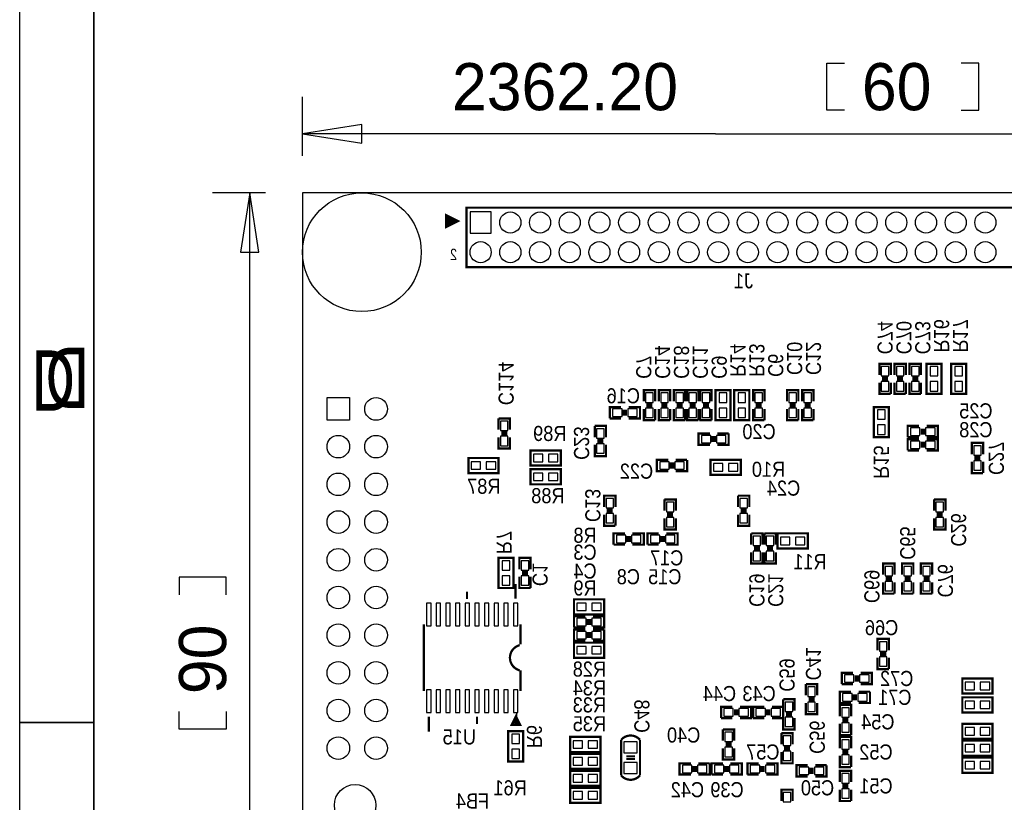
# Model space of a CAD drawing. Extents: x -19 to 391, y -43 to 244.
# Tile 15 of 33: x -19 to 47, y 49 to 102. Entities that reach past the tile are written whole.
import ezdxf
from ezdxf.enums import TextEntityAlignment as Align

# ---------------------------------------------------------------- set-up
doc = ezdxf.new("R2010")
doc.units = 0
for name, color, linetype in [('BOARD_GEOMETRY_DIMENSION', 2, 'CONTINUOUS'), ('BOARD_GEOMETRY_OUTLINE', 3, 'CONTINUOUS'), ('BOARD_GEOMETRY_SILKSCREEN_B', 1, 'CONTINUOUS'), ('PACKAGE_GEOMETRY_SILKSCREEN_B', 4, 'CONTINUOUS'), ('PIN_B', 5, 'CONTINUOUS'), ('REF_DES_SILKSCREEN_B', 6, 'CONTINUOUS')]:
    doc.layers.add(name, color=color, linetype=linetype)

msp = doc.modelspace()

# ---------------------------------------------------------------- linework, layer by layer
at = {"layer": 'BOARD_GEOMETRY_DIMENSION'}
for points in [[(-19.05, -43.18), (-19.05, 243.819934), (390.949942, 243.819934), (390.949942, -43.18)], [(3.999992, 94.60484), (0, 93.98), (3.999992, 93.35516)], [(-2.93116, 86.000082), (-3.556, 90.000074), (-4.18084, 86.000082)]]:
    msp.add_lwpolyline(points, close=True, dxfattribs=at)
for points in [[(-14.05001, 238.819944), (-14.05001, -38.179756)], [(36.4998, 95.5675), (35.3187, 95.5675), (35.3187, 98.7425), (36.4998, 98.7425)], [(44.3738, 95.5675), (45.5549, 95.5675), (45.5549, 98.7425), (44.3738, 98.7425)], [(0, 92.500196), (0, 96.480122)], [(27.813, 93.98), (0, 93.98)], [(27.813, 93.98), (59.99988, 93.98)], [(-2.500122, 90.000074), (-6.056122, 90.000074)], [(-3.556, 46.355), (-3.556, 90.000074)], [(-5.1435, 62.9158), (-5.1435, 64.0969), (-8.3185, 64.0969), (-8.3185, 62.9158)], [(-5.1435, 55.0418), (-5.1435, 53.8607), (-8.3185, 53.8607), (-8.3185, 55.0418)], [(-14.05001, 54.319932), (-19.05, 54.319932)]]:
    msp.add_lwpolyline(points, dxfattribs=at)
at = {"layer": 'BOARD_GEOMETRY_OUTLINE'}
msp.add_lwpolyline([(0, 0), (59.99988, 0), (59.99988, 90.000074), (0, 90.000074)], close=True, dxfattribs=at)
at = {"layer": 'BOARD_GEOMETRY_SILKSCREEN_B'}
msp.add_lwpolyline([(-19.05, -43.18), (-19.05, 243.819934), (390.949942, 243.819934), (390.949942, -43.18)], close=True, dxfattribs=at)
for points in [[(-14.05001, -38.179756), (-14.05001, 238.819944)], [(-19.05, 54.319932), (-14.05001, 54.319932)]]:
    msp.add_lwpolyline(points, dxfattribs=at)
at = {"layer": 'PACKAGE_GEOMETRY_SILKSCREEN_B'}
for points, const_width in [([(11.050016, 89.000076), (50.94986, 89.000076), (50.94986, 85.000084), (11.050016, 85.000084)], 0.1524), ([(10.475976, 88.0999), (9.675876, 87.69985), (9.675876, 88.49995)], 0.1524), ([(10.180828, 88.0999), (9.781032, 87.900002), (9.781032, 88.300052)], 0.249936), ([(42.037, 78.486), (42.037, 76.454), (43.053, 76.454), (43.053, 78.486)], 0.1524), ([(43.688, 78.486), (43.688, 76.454), (44.704, 76.454), (44.704, 78.486)], 0.1524), ([(28.829, 74.676), (28.829, 76.708), (27.813, 76.708), (27.813, 74.676)], 0.1524), ([(30.099, 74.676), (30.099, 76.708), (29.083, 76.708), (29.083, 74.676)], 0.1524), ([(39.497, 73.533), (39.497, 75.565), (38.481, 75.565), (38.481, 73.533)], 0.1524), ([(15.367, 71.628), (17.399, 71.628), (17.399, 72.644), (15.367, 72.644)], 0.1524), ([(13.208, 72.136), (11.176, 72.136), (11.176, 71.12), (13.208, 71.12)], 0.1524), ([(27.48915, 70.993), (29.52115, 70.993), (29.52115, 72.009), (27.48915, 72.009)], 0.1524), ([(17.399, 71.374), (15.367, 71.374), (15.367, 70.358), (17.399, 70.358)], 0.1524), ([(32.004, 66.04), (34.036, 66.04), (34.036, 67.056), (32.004, 67.056)], 0.1524), ([(14.213078, 63.373), (14.213078, 65.405), (13.197078, 65.405), (13.197078, 63.373)], 0.1524), ([(18.288, 61.595), (20.32, 61.595), (20.32, 62.611), (18.288, 62.611)], 0.1524), ([(20.32, 59.69), (18.288, 59.69), (18.288, 58.674), (20.32, 58.674)], 0.1524), ([(44.45, 56.261), (46.482, 56.261), (46.482, 57.277), (44.45, 57.277)], 0.1524), ([(44.45, 54.991), (46.482, 54.991), (46.482, 56.007), (44.45, 56.007)], 0.1524), ([(13.847064, 53.721), (13.847064, 51.689), (14.863064, 51.689), (14.863064, 53.721)], 0.1524), ([(44.45, 53.213), (46.482, 53.213), (46.482, 54.229), (44.45, 54.229)], 0.1524), ([(18.034, 52.324), (20.066, 52.324), (20.066, 53.34), (18.034, 53.34)], 0.1524), ([(44.45, 52.07), (46.482, 52.07), (46.482, 53.086), (44.45, 53.086)], 0.1524), ([(20.066, 52.197), (18.034, 52.197), (18.034, 51.181), (20.066, 51.181)], 0.1524), ([(44.45, 50.927), (46.482, 50.927), (46.482, 51.943), (44.45, 51.943)], 0.1524), ([(18.034, 50.038), (20.066, 50.038), (20.066, 51.054), (18.034, 51.054)], 0.1524), ([(18.034, 48.895), (20.066, 48.895), (20.066, 49.911), (18.034, 49.911)], 0.1524)]:
    msp.add_lwpolyline(points, close=True, dxfattribs=dict(at, const_width=const_width))
for points, const_width in [([(39.624, 77.724), (39.624, 78.486), (38.862, 78.486), (38.862, 77.724)], 0.1524), ([(40.64, 77.724), (40.64, 78.486), (39.878, 78.486), (39.878, 77.724)], 0.1524), ([(41.656, 77.724), (41.656, 78.486), (40.894, 78.486), (40.894, 77.724)], 0.1524), ([(39.4462, 77.5462), (39.0398, 77.5462)], 0.1524), ([(40.4622, 77.5462), (40.0558, 77.5462)], 0.1524), ([(41.4782, 77.5462), (41.0718, 77.5462)], 0.1524), ([(38.862, 77.216), (38.862, 76.454), (39.624, 76.454)], 0.1524), ([(39.4462, 77.3938), (39.0398, 77.3938)], 0.1524), ([(39.624, 76.454), (39.624, 77.216)], 0.1524), ([(39.878, 77.216), (39.878, 76.454), (40.64, 76.454)], 0.1524), ([(40.4622, 77.3938), (40.0558, 77.3938)], 0.1524), ([(40.64, 76.454), (40.64, 77.216)], 0.1524), ([(40.894, 77.216), (40.894, 76.454), (41.656, 76.454)], 0.1524), ([(41.4782, 77.3938), (41.0718, 77.3938)], 0.1524), ([(41.656, 76.454), (41.656, 77.216)], 0.1524), ([(23.749, 75.946), (23.749, 76.708), (22.987, 76.708), (22.987, 75.946)], 0.1524), ([(24.765, 75.946), (24.765, 76.708), (24.003, 76.708), (24.003, 75.946)], 0.1524), ([(25.781, 75.946), (25.781, 76.708), (25.019, 76.708), (25.019, 75.946)], 0.1524), ([(26.67, 75.946), (26.67, 76.708), (25.908, 76.708), (25.908, 75.946)], 0.1524), ([(27.559, 75.946), (27.559, 76.708), (26.797, 76.708), (26.797, 75.946)], 0.1524), ([(31.115, 75.946), (31.115, 76.708), (30.353, 76.708), (30.353, 75.946)], 0.1524), ([(33.401, 75.946), (33.401, 76.708), (32.639, 76.708), (32.639, 75.946)], 0.1524), ([(34.417, 75.946), (34.417, 76.708), (33.655, 76.708), (33.655, 75.946)], 0.1524), ([(21.463, 75.565), (20.701, 75.565), (20.701, 74.803)], 0.1524), ([(21.971, 74.803), (22.733, 74.803), (22.733, 75.565), (21.971, 75.565)], 0.1524), ([(23.5712, 75.7682), (23.1648, 75.7682)], 0.1524), ([(23.5712, 75.6158), (23.1648, 75.6158)], 0.1524), ([(24.5872, 75.7682), (24.1808, 75.7682)], 0.1524), ([(24.5872, 75.6158), (24.1808, 75.6158)], 0.1524), ([(25.6032, 75.7682), (25.1968, 75.7682)], 0.1524), ([(25.6032, 75.6158), (25.1968, 75.6158)], 0.1524), ([(26.4922, 75.7682), (26.0858, 75.7682)], 0.1524), ([(26.4922, 75.6158), (26.0858, 75.6158)], 0.1524), ([(27.3812, 75.7682), (26.9748, 75.7682)], 0.1524), ([(27.3812, 75.6158), (26.9748, 75.6158)], 0.1524), ([(30.9372, 75.7682), (30.5308, 75.7682)], 0.1524), ([(30.9372, 75.6158), (30.5308, 75.6158)], 0.1524), ([(33.2232, 75.7682), (32.8168, 75.7682)], 0.1524), ([(33.2232, 75.6158), (32.8168, 75.6158)], 0.1524), ([(34.2392, 75.7682), (33.8328, 75.7682)], 0.1524), ([(34.2392, 75.6158), (33.8328, 75.6158)], 0.1524), ([(21.6408, 74.9808), (21.6408, 75.3872)], 0.1524), ([(21.7932, 74.9808), (21.7932, 75.3872)], 0.1524), ([(22.987, 75.438), (22.987, 74.676), (23.749, 74.676)], 0.1524), ([(23.749, 74.676), (23.749, 75.438)], 0.1524), ([(24.003, 75.438), (24.003, 74.676), (24.765, 74.676)], 0.1524), ([(24.765, 74.676), (24.765, 75.438)], 0.1524), ([(25.019, 75.438), (25.019, 74.676), (25.781, 74.676)], 0.1524), ([(25.781, 74.676), (25.781, 75.438)], 0.1524), ([(25.908, 75.438), (25.908, 74.676), (26.67, 74.676)], 0.1524), ([(26.67, 74.676), (26.67, 75.438)], 0.1524), ([(26.797, 75.438), (26.797, 74.676), (27.559, 74.676)], 0.1524), ([(27.559, 74.676), (27.559, 75.438)], 0.1524), ([(30.353, 75.438), (30.353, 74.676), (31.115, 74.676)], 0.1524), ([(31.115, 74.676), (31.115, 75.438)], 0.1524), ([(32.639, 75.438), (32.639, 74.676), (33.401, 74.676)], 0.1524), ([(33.401, 74.676), (33.401, 75.438)], 0.1524), ([(33.655, 75.438), (33.655, 74.676), (34.417, 74.676)], 0.1524), ([(34.417, 74.676), (34.417, 75.438)], 0.1524), ([(13.97, 74.041), (13.97, 74.803), (13.208, 74.803)], 0.1524), ([(13.208, 74.803), (13.208, 74.041)], 0.1524), ([(20.447, 73.533), (20.447, 74.295), (19.685, 74.295)], 0.1524), ([(19.685, 74.295), (19.685, 73.533)], 0.1524), ([(20.701, 74.803), (21.463, 74.803)], 0.1524), ([(41.529, 74.295), (40.767, 74.295), (40.767, 73.533)], 0.1524), ([(42.037, 73.533), (42.799, 73.533), (42.799, 74.295), (42.037, 74.295)], 0.1524), ([(13.3858, 73.8632), (13.7922, 73.8632)], 0.1524), ([(13.3858, 73.7108), (13.7922, 73.7108)], 0.1524), ([(27.43962, 73.787), (26.67762, 73.787), (26.67762, 73.025), (27.43962, 73.025)], 0.1524), ([(27.61742, 73.6092), (27.61742, 73.2028)], 0.1524), ([(27.76982, 73.6092), (27.76982, 73.2028)], 0.1524), ([(27.94762, 73.025), (28.70962, 73.025), (28.70962, 73.787)], 0.1524), ([(28.70962, 73.787), (27.94762, 73.787)], 0.1524), ([(41.7068, 73.7108), (41.7068, 74.1172)], 0.1524), ([(41.8592, 73.7108), (41.8592, 74.1172)], 0.1524), ([(13.208, 73.533), (13.208, 72.771), (13.97, 72.771), (13.97, 73.533)], 0.1524), ([(19.685, 73.025), (19.685, 72.263), (20.447, 72.263), (20.447, 73.025)], 0.1524), ([(19.8628, 73.3552), (20.2692, 73.3552)], 0.1524), ([(19.8628, 73.2028), (20.2692, 73.2028)], 0.1524), ([(40.767, 73.533), (41.529, 73.533)], 0.1524), ([(41.529, 73.406), (40.767, 73.406), (40.767, 72.644)], 0.1524), ([(41.7068, 72.8218), (41.7068, 73.2282)], 0.1524), ([(41.8592, 72.8218), (41.8592, 73.2282)], 0.1524), ([(42.037, 72.644), (42.799, 72.644), (42.799, 73.406), (42.037, 73.406)], 0.1524), ([(45.847, 72.39), (45.847, 73.152), (45.085, 73.152), (45.085, 72.39)], 0.1524), ([(40.767, 72.644), (41.529, 72.644)], 0.1524), ([(24.638, 72.009), (23.876, 72.009), (23.876, 71.247), (24.638, 71.247)], 0.1524), ([(24.8158, 71.8312), (24.8158, 71.4248)], 0.1524), ([(24.9682, 71.8312), (24.9682, 71.4248)], 0.1524), ([(25.146, 71.247), (25.908, 71.247), (25.908, 72.009)], 0.1524), ([(25.908, 72.009), (25.146, 72.009)], 0.1524), ([(45.085, 71.882), (45.085, 71.12), (45.847, 71.12)], 0.1524), ([(45.6692, 72.2122), (45.2628, 72.2122)], 0.1524), ([(45.6692, 72.0598), (45.2628, 72.0598)], 0.1524), ([(45.847, 71.12), (45.847, 71.882)], 0.1524), ([(21.082, 68.834), (21.082, 69.596), (20.32, 69.596), (20.32, 68.834)], 0.1524), ([(30.099, 68.834), (30.099, 69.596), (29.337, 69.596)], 0.1524), ([(29.337, 69.596), (29.337, 68.834)], 0.1524), ([(25.146, 68.58), (25.146, 69.342), (24.384, 69.342)], 0.1524), ([(24.384, 69.342), (24.384, 68.58)], 0.1524), ([(43.307, 68.58), (43.307, 69.342), (42.545, 69.342)], 0.1524), ([(42.545, 69.342), (42.545, 68.58)], 0.1524), ([(20.32, 68.326), (20.32, 67.564), (21.082, 67.564)], 0.1524), ([(20.9042, 68.6562), (20.4978, 68.6562)], 0.1524), ([(20.9042, 68.5038), (20.4978, 68.5038)], 0.1524), ([(21.082, 67.564), (21.082, 68.326)], 0.1524), ([(24.5618, 68.4022), (24.9682, 68.4022)], 0.1524), ([(24.5618, 68.2498), (24.9682, 68.2498)], 0.1524), ([(29.337, 68.326), (29.337, 67.564), (30.099, 67.564), (30.099, 68.326)], 0.1524), ([(29.5148, 68.6562), (29.9212, 68.6562)], 0.1524), ([(29.5148, 68.5038), (29.9212, 68.5038)], 0.1524), ([(42.7228, 68.4022), (43.1292, 68.4022)], 0.1524), ([(42.7228, 68.2498), (43.1292, 68.2498)], 0.1524), ([(24.384, 68.072), (24.384, 67.31), (25.146, 67.31), (25.146, 68.072)], 0.1524), ([(42.545, 68.072), (42.545, 67.31), (43.307, 67.31), (43.307, 68.072)], 0.1524), ([(21.717, 67.056), (20.955, 67.056), (20.955, 66.294)], 0.1524), ([(22.225, 66.294), (22.987, 66.294), (22.987, 67.056), (22.225, 67.056)], 0.1524), ([(24.003, 67.056), (23.241, 67.056), (23.241, 66.294)], 0.1524), ([(24.511, 66.294), (25.273, 66.294), (25.273, 67.056), (24.511, 67.056)], 0.1524), ([(30.988, 66.294), (30.988, 67.056), (30.226, 67.056)], 0.1524), ([(30.226, 67.056), (30.226, 66.294)], 0.1524), ([(31.877, 66.294), (31.877, 67.056), (31.115, 67.056)], 0.1524), ([(31.115, 67.056), (31.115, 66.294)], 0.1524), ([(20.955, 66.294), (21.717, 66.294)], 0.1524), ([(21.8948, 66.4718), (21.8948, 66.8782)], 0.1524), ([(22.0472, 66.4718), (22.0472, 66.8782)], 0.1524), ([(23.241, 66.294), (24.003, 66.294)], 0.1524), ([(24.1808, 66.4718), (24.1808, 66.8782)], 0.1524), ([(24.3332, 66.4718), (24.3332, 66.8782)], 0.1524), ([(30.226, 65.786), (30.226, 65.024), (30.988, 65.024), (30.988, 65.786)], 0.1524), ([(30.4038, 66.1162), (30.8102, 66.1162)], 0.1524), ([(30.4038, 65.9638), (30.8102, 65.9638)], 0.1524), ([(31.115, 65.786), (31.115, 65.024), (31.877, 65.024), (31.877, 65.786)], 0.1524), ([(31.2928, 66.1162), (31.6992, 66.1162)], 0.1524), ([(31.2928, 65.9638), (31.6992, 65.9638)], 0.1524), ([(15.367, 64.643), (15.367, 65.405), (14.605, 65.405), (14.605, 64.643)], 0.1524), ([(39.878, 64.262), (39.878, 65.024), (39.116, 65.024), (39.116, 64.262)], 0.1524), ([(41.148, 64.262), (41.148, 65.024), (40.386, 65.024), (40.386, 64.262)], 0.1524), ([(42.418, 64.262), (42.418, 65.024), (41.656, 65.024), (41.656, 64.262)], 0.1524), ([(15.1892, 64.4652), (14.7828, 64.4652)], 0.1524), ([(15.1892, 64.3128), (14.7828, 64.3128)], 0.1524), ([(14.355064, 62.6491), (14.355064, 63.649098)], 0.1524), ([(14.605, 64.135), (14.605, 63.373), (15.367, 63.373)], 0.1524), ([(15.367, 63.373), (15.367, 64.135)], 0.1524), ([(39.116, 63.754), (39.116, 62.992), (39.878, 62.992)], 0.1524), ([(39.7002, 64.0842), (39.2938, 64.0842)], 0.1524), ([(39.7002, 63.9318), (39.2938, 63.9318)], 0.1524), ([(39.878, 62.992), (39.878, 63.754)], 0.1524), ([(40.386, 63.754), (40.386, 62.992), (41.148, 62.992)], 0.1524), ([(40.9702, 64.0842), (40.5638, 64.0842)], 0.1524), ([(40.9702, 63.9318), (40.5638, 63.9318)], 0.1524), ([(41.148, 62.992), (41.148, 63.754)], 0.1524), ([(41.656, 63.754), (41.656, 62.992), (42.418, 62.992)], 0.1524), ([(42.2402, 64.0842), (41.8338, 64.0842)], 0.1524), ([(42.2402, 63.9318), (41.8338, 63.9318)], 0.1524), ([(42.418, 62.992), (42.418, 63.754)], 0.1524), ([(11.079988, 62.623954), (11.079988, 63.12408)], 0.1524), ([(19.05, 61.468), (18.288, 61.468), (18.288, 60.706)], 0.1524), ([(19.2278, 60.8838), (19.2278, 61.2902)], 0.1524), ([(19.3802, 60.8838), (19.3802, 61.2902)], 0.1524), ([(19.558, 60.706), (20.32, 60.706), (20.32, 61.468), (19.558, 61.468)], 0.1524), ([(8.18007, 56.424068), (8.18007, 60.923932)], 0.1524), ([(14.67993, 60.923932), (14.67993, 59.573922)], 0.1524), ([(18.288, 60.706), (19.05, 60.706)], 0.1524), ([(19.05, 60.579), (18.288, 60.579), (18.288, 59.817), (19.05, 59.817)], 0.1524), ([(19.2278, 60.4012), (19.2278, 59.9948)], 0.1524), ([(19.3802, 60.4012), (19.3802, 59.9948)], 0.1524), ([(19.558, 59.817), (20.32, 59.817), (20.32, 60.579)], 0.1524), ([(20.32, 60.579), (19.558, 60.579)], 0.1524), ([(39.497, 59.182), (39.497, 59.944), (38.735, 59.944), (38.735, 59.182)], 0.1524), ([(39.3192, 59.0042), (38.9128, 59.0042)], 0.1524), ([(38.735, 58.674), (38.735, 57.912), (39.497, 57.912)], 0.1524), ([(39.3192, 58.8518), (38.9128, 58.8518)], 0.1524), ([(39.497, 57.912), (39.497, 58.674)], 0.1524), ([(14.67993, 57.824116), (14.67993, 56.424068)], 0.1524), ([(37.084, 57.658), (36.322, 57.658), (36.322, 56.896)], 0.1524), ([(37.592, 56.896), (38.354, 56.896), (38.354, 57.658), (37.592, 57.658)], 0.1524), ([(37.2618, 57.0738), (37.2618, 57.4802)], 0.1524), ([(37.4142, 57.0738), (37.4142, 57.4802)], 0.1524), ([(34.671, 56.134), (34.671, 56.896), (33.909, 56.896)], 0.1524), ([(33.909, 56.896), (33.909, 56.134)], 0.1524), ([(36.957, 56.388), (36.195, 56.388), (36.195, 55.626), (36.957, 55.626)], 0.1524), ([(36.322, 56.896), (37.084, 56.896)], 0.1524), ([(37.465, 55.626), (38.227, 55.626), (38.227, 56.388)], 0.1524), ([(38.227, 56.388), (37.465, 56.388)], 0.1524), ([(33.147, 55.118), (33.147, 55.88), (32.385, 55.88)], 0.1524), ([(32.385, 55.88), (32.385, 55.118)], 0.1524), ([(34.0868, 55.9562), (34.4932, 55.9562)], 0.1524), ([(34.0868, 55.8038), (34.4932, 55.8038)], 0.1524), ([(37.1348, 56.2102), (37.1348, 55.8038)], 0.1524), ([(37.2872, 56.2102), (37.2872, 55.8038)], 0.1524), ([(14.379956, 54.674008), (14.629892, 54.173882), (14.13002, 54.173882), (14.379956, 54.674008), (14.379956, 54.273958)], 0.199898), ([(28.956, 55.372), (28.194, 55.372), (28.194, 54.61)], 0.1524), ([(29.1338, 54.7878), (29.1338, 55.1942)], 0.1524), ([(29.2862, 54.7878), (29.2862, 55.1942)], 0.1524), ([(29.464, 54.61), (30.226, 54.61), (30.226, 55.372), (29.464, 55.372)], 0.1524), ([(31.115, 55.372), (30.353, 55.372), (30.353, 54.61)], 0.1524), ([(31.2928, 54.7878), (31.2928, 55.1942)], 0.1524), ([(31.4452, 54.7878), (31.4452, 55.1942)], 0.1524), ([(31.623, 54.61), (32.385, 54.61), (32.385, 55.372), (31.623, 55.372)], 0.1524), ([(33.909, 55.626), (33.909, 54.864), (34.671, 54.864), (34.671, 55.626)], 0.1524), ([(36.957, 54.737), (36.957, 55.499), (36.195, 55.499), (36.195, 54.737)], 0.1524), ([(8.504936, 54.6989), (8.504936, 53.698902)], 0.1524), ([(11.75512, 54.6989), (11.75512, 54.199028)], 0.1524), ([(28.194, 54.61), (28.956, 54.61)], 0.1524), ([(30.353, 54.61), (31.115, 54.61)], 0.1524), ([(32.385, 54.61), (32.385, 53.848), (33.147, 53.848), (33.147, 54.61)], 0.1524), ([(32.5628, 54.9402), (32.9692, 54.9402)], 0.1524), ([(32.5628, 54.7878), (32.9692, 54.7878)], 0.1524), ([(36.7792, 54.5592), (36.3728, 54.5592)], 0.1524), ([(36.7792, 54.4068), (36.3728, 54.4068)], 0.1524), ([(29.083, 53.086), (29.083, 53.848), (28.321, 53.848)], 0.1524), ([(28.321, 53.848), (28.321, 53.086)], 0.1524), ([(36.195, 54.229), (36.195, 53.467), (36.957, 53.467)], 0.1524), ([(36.957, 53.467), (36.957, 54.229)], 0.1524), ([(21.463, 53.140102), (21.463, 52.197)], 0.1524), ([(22.733, 52.197), (22.733, 53.140102)], 0.1524), ([(33.02, 52.832), (33.02, 53.594), (32.258, 53.594)], 0.1524), ([(32.258, 53.594), (32.258, 52.832)], 0.1524), ([(36.957, 52.578), (36.957, 53.34), (36.195, 53.34), (36.195, 52.578)], 0.1524), ([(28.321, 52.578), (28.321, 51.816), (29.083, 51.816), (29.083, 52.578)], 0.1524), ([(28.4988, 52.9082), (28.9052, 52.9082)], 0.1524), ([(28.4988, 52.7558), (28.9052, 52.7558)], 0.1524), ([(32.258, 52.324), (32.258, 51.562), (33.02, 51.562), (33.02, 52.324)], 0.1524), ([(32.4358, 52.6542), (32.8422, 52.6542)], 0.1524), ([(32.4358, 52.5018), (32.8422, 52.5018)], 0.1524), ([(36.7792, 52.4002), (36.3728, 52.4002)], 0.1524), ([(21.463, 52.197), (21.463, 50.745898)], 0.1524), ([(21.8186, 52.0319), (22.4028, 52.0319)], 0.1524), ([(21.8186, 51.8541), (22.4028, 51.8541)], 0.1524), ([(22.733, 50.745898), (22.733, 52.197)], 0.1524), ([(36.195, 52.07), (36.195, 51.308), (36.957, 51.308)], 0.1524), ([(36.7792, 52.2478), (36.3728, 52.2478)], 0.1524), ([(36.957, 51.308), (36.957, 52.07)], 0.1524), ([(26.162, 51.562), (25.4, 51.562), (25.4, 50.8), (26.162, 50.8)], 0.1524), ([(26.3398, 51.3842), (26.3398, 50.9778)], 0.1524), ([(26.4922, 51.3842), (26.4922, 50.9778)], 0.1524), ([(26.67, 50.8), (27.432, 50.8), (27.432, 51.562)], 0.1524), ([(27.432, 51.562), (26.67, 51.562)], 0.1524), ([(28.321, 51.562), (27.559, 51.562), (27.559, 50.8)], 0.1524), ([(28.4988, 50.9778), (28.4988, 51.3842)], 0.1524), ([(28.6512, 50.9778), (28.6512, 51.3842)], 0.1524), ([(28.829, 50.8), (29.591, 50.8), (29.591, 51.562), (28.829, 51.562)], 0.1524), ([(30.734, 51.562), (29.972, 51.562), (29.972, 50.8)], 0.1524), ([(30.9118, 50.9778), (30.9118, 51.3842)], 0.1524), ([(31.0642, 50.9778), (31.0642, 51.3842)], 0.1524), ([(31.242, 50.8), (32.004, 50.8), (32.004, 51.562), (31.242, 51.562)], 0.1524), ([(34.036, 51.435), (33.274, 51.435), (33.274, 50.673), (34.036, 50.673)], 0.1524), ([(34.2138, 51.2572), (34.2138, 50.8508)], 0.1524), ([(34.3662, 51.2572), (34.3662, 50.8508)], 0.1524), ([(34.544, 50.673), (35.306, 50.673), (35.306, 51.435)], 0.1524), ([(35.306, 51.435), (34.544, 51.435)], 0.1524), ([(36.957, 50.292), (36.957, 51.054), (36.195, 51.054), (36.195, 50.292)], 0.1524), ([(27.559, 50.8), (28.321, 50.8)], 0.1524), ([(29.972, 50.8), (30.734, 50.8)], 0.1524), ([(33.02, 49.022), (33.02, 49.784), (32.258, 49.784), (32.258, 49.022)], 0.1524), ([(36.195, 49.784), (36.195, 49.022), (36.957, 49.022)], 0.1524), ([(36.7792, 50.1142), (36.3728, 50.1142)], 0.1524), ([(36.7792, 49.9618), (36.3728, 49.9618)], 0.1524), ([(36.957, 49.022), (36.957, 49.784)], 0.1524)]:
    msp.add_lwpolyline(points, dxfattribs=dict(at, const_width=const_width))
at = {"layer": 'PACKAGE_GEOMETRY_SILKSCREEN_B', "const_width": 0.1524}
for points in [[(14.629892, 59.523884, 0.77128), (14.629892, 57.824116)], [(21.463, 53.140102, -0.46244), (22.733, 53.140102)], [(21.463, 50.745898, 0.46244), (22.733, 50.745898)]]:
    msp.add_lwpolyline(points, format="xyb", dxfattribs=at)
at = {"layer": 'PIN_B'}
for points in [[(11.288776, 88.711278), (11.288776, 87.288878), (12.711176, 87.288878), (12.711176, 88.711278)], [(38.989, 77.6605), (39.497, 77.6605), (39.497, 78.2955), (38.989, 78.2955)], [(40.005, 77.6605), (40.513, 77.6605), (40.513, 78.2955), (40.005, 78.2955)], [(41.021, 77.6605), (41.529, 77.6605), (41.529, 78.2955), (41.021, 78.2955)], [(42.799, 78.2955), (42.291, 78.2955), (42.291, 77.6605), (42.799, 77.6605)], [(44.45, 78.2955), (43.942, 78.2955), (43.942, 77.6605), (44.45, 77.6605)], [(38.989, 76.6445), (39.497, 76.6445), (39.497, 77.2795), (38.989, 77.2795)], [(40.005, 76.6445), (40.513, 76.6445), (40.513, 77.2795), (40.005, 77.2795)], [(41.021, 76.6445), (41.529, 76.6445), (41.529, 77.2795), (41.021, 77.2795)], [(42.799, 77.2795), (42.291, 77.2795), (42.291, 76.6445), (42.799, 76.6445)], [(44.45, 77.2795), (43.942, 77.2795), (43.942, 76.6445), (44.45, 76.6445)], [(23.114, 75.8825), (23.622, 75.8825), (23.622, 76.5175), (23.114, 76.5175)], [(24.13, 75.8825), (24.638, 75.8825), (24.638, 76.5175), (24.13, 76.5175)], [(25.146, 75.8825), (25.654, 75.8825), (25.654, 76.5175), (25.146, 76.5175)], [(26.035, 75.8825), (26.543, 75.8825), (26.543, 76.5175), (26.035, 76.5175)], [(26.924, 75.8825), (27.432, 75.8825), (27.432, 76.5175), (26.924, 76.5175)], [(28.067, 75.8825), (28.575, 75.8825), (28.575, 76.5175), (28.067, 76.5175)], [(29.337, 75.8825), (29.845, 75.8825), (29.845, 76.5175), (29.337, 76.5175)], [(30.48, 75.8825), (30.988, 75.8825), (30.988, 76.5175), (30.48, 76.5175)], [(32.766, 75.8825), (33.274, 75.8825), (33.274, 76.5175), (32.766, 76.5175)], [(33.782, 75.8825), (34.29, 75.8825), (34.29, 76.5175), (33.782, 76.5175)], [(1.651, 76.2), (3.175, 76.2), (3.175, 74.676), (1.651, 74.676)], [(20.8915, 75.438), (20.8915, 74.93), (21.5265, 74.93), (21.5265, 75.438)], [(21.9075, 75.438), (21.9075, 74.93), (22.5425, 74.93), (22.5425, 75.438)], [(23.114, 74.8665), (23.622, 74.8665), (23.622, 75.5015), (23.114, 75.5015)], [(24.13, 74.8665), (24.638, 74.8665), (24.638, 75.5015), (24.13, 75.5015)], [(25.146, 74.8665), (25.654, 74.8665), (25.654, 75.5015), (25.146, 75.5015)], [(26.035, 74.8665), (26.543, 74.8665), (26.543, 75.5015), (26.035, 75.5015)], [(26.924, 74.8665), (27.432, 74.8665), (27.432, 75.5015), (26.924, 75.5015)], [(28.067, 74.8665), (28.575, 74.8665), (28.575, 75.5015), (28.067, 75.5015)], [(29.337, 74.8665), (29.845, 74.8665), (29.845, 75.5015), (29.337, 75.5015)], [(30.48, 74.8665), (30.988, 74.8665), (30.988, 75.5015), (30.48, 75.5015)], [(32.766, 74.8665), (33.274, 74.8665), (33.274, 75.5015), (32.766, 75.5015)], [(33.782, 74.8665), (34.29, 74.8665), (34.29, 75.5015), (33.782, 75.5015)], [(38.735, 74.7395), (39.243, 74.7395), (39.243, 75.3745), (38.735, 75.3745)], [(13.843, 74.6125), (13.335, 74.6125), (13.335, 73.9775), (13.843, 73.9775)], [(38.735, 73.7235), (39.243, 73.7235), (39.243, 74.3585), (38.735, 74.3585)], [(20.32, 74.1045), (19.812, 74.1045), (19.812, 73.4695), (20.32, 73.4695)], [(27.50312, 73.152), (27.50312, 73.66), (26.86812, 73.66), (26.86812, 73.152)], [(28.51912, 73.152), (28.51912, 73.66), (27.88412, 73.66), (27.88412, 73.152)], [(40.9575, 74.168), (40.9575, 73.66), (41.5925, 73.66), (41.5925, 74.168)], [(41.9735, 74.168), (41.9735, 73.66), (42.6085, 73.66), (42.6085, 74.168)], [(13.843, 73.5965), (13.335, 73.5965), (13.335, 72.9615), (13.843, 72.9615)], [(20.32, 73.0885), (19.812, 73.0885), (19.812, 72.4535), (20.32, 72.4535)], [(40.9575, 73.279), (40.9575, 72.771), (41.5925, 72.771), (41.5925, 73.279)], [(41.9735, 73.279), (41.9735, 72.771), (42.6085, 72.771), (42.6085, 73.279)], [(45.212, 72.3265), (45.72, 72.3265), (45.72, 72.9615), (45.212, 72.9615)], [(15.5575, 72.39), (15.5575, 71.882), (16.1925, 71.882), (16.1925, 72.39)], [(16.5735, 72.39), (16.5735, 71.882), (17.2085, 71.882), (17.2085, 72.39)], [(12.0015, 71.374), (12.0015, 71.882), (11.3665, 71.882), (11.3665, 71.374)], [(13.0175, 71.374), (13.0175, 71.882), (12.3825, 71.882), (12.3825, 71.374)], [(24.7015, 71.374), (24.7015, 71.882), (24.0665, 71.882), (24.0665, 71.374)], [(25.7175, 71.374), (25.7175, 71.882), (25.0825, 71.882), (25.0825, 71.374)], [(27.67965, 71.755), (27.67965, 71.247), (28.31465, 71.247), (28.31465, 71.755)], [(28.69565, 71.755), (28.69565, 71.247), (29.33065, 71.247), (29.33065, 71.755)], [(45.212, 71.3105), (45.72, 71.3105), (45.72, 71.9455), (45.212, 71.9455)], [(16.1925, 70.612), (16.1925, 71.12), (15.5575, 71.12), (15.5575, 70.612)], [(17.2085, 70.612), (17.2085, 71.12), (16.5735, 71.12), (16.5735, 70.612)], [(20.447, 68.7705), (20.955, 68.7705), (20.955, 69.4055), (20.447, 69.4055)], [(25.019, 69.1515), (24.511, 69.1515), (24.511, 68.5165), (25.019, 68.5165)], [(29.972, 69.4055), (29.464, 69.4055), (29.464, 68.7705), (29.972, 68.7705)], [(43.18, 69.1515), (42.672, 69.1515), (42.672, 68.5165), (43.18, 68.5165)], [(20.447, 67.7545), (20.955, 67.7545), (20.955, 68.3895), (20.447, 68.3895)], [(29.972, 68.3895), (29.464, 68.3895), (29.464, 67.7545), (29.972, 67.7545)], [(25.019, 68.1355), (24.511, 68.1355), (24.511, 67.5005), (25.019, 67.5005)], [(43.18, 68.1355), (42.672, 68.1355), (42.672, 67.5005), (43.18, 67.5005)], [(21.1455, 66.929), (21.1455, 66.421), (21.7805, 66.421), (21.7805, 66.929)], [(22.1615, 66.929), (22.1615, 66.421), (22.7965, 66.421), (22.7965, 66.929)], [(23.4315, 66.929), (23.4315, 66.421), (24.0665, 66.421), (24.0665, 66.929)], [(24.4475, 66.929), (24.4475, 66.421), (25.0825, 66.421), (25.0825, 66.929)], [(30.861, 66.8655), (30.353, 66.8655), (30.353, 66.2305), (30.861, 66.2305)], [(31.75, 66.8655), (31.242, 66.8655), (31.242, 66.2305), (31.75, 66.2305)], [(32.1945, 66.802), (32.1945, 66.294), (32.8295, 66.294), (32.8295, 66.802)], [(33.2105, 66.802), (33.2105, 66.294), (33.8455, 66.294), (33.8455, 66.802)], [(30.861, 65.8495), (30.353, 65.8495), (30.353, 65.2145), (30.861, 65.2145)], [(31.75, 65.8495), (31.242, 65.8495), (31.242, 65.2145), (31.75, 65.2145)], [(13.451078, 64.5795), (13.959078, 64.5795), (13.959078, 65.2145), (13.451078, 65.2145)], [(14.732, 64.5795), (15.24, 64.5795), (15.24, 65.2145), (14.732, 65.2145)], [(39.243, 64.1985), (39.751, 64.1985), (39.751, 64.8335), (39.243, 64.8335)], [(40.513, 64.1985), (41.021, 64.1985), (41.021, 64.8335), (40.513, 64.8335)], [(41.783, 64.1985), (42.291, 64.1985), (42.291, 64.8335), (41.783, 64.8335)], [(13.451078, 63.5635), (13.959078, 63.5635), (13.959078, 64.1985), (13.451078, 64.1985)], [(14.732, 63.5635), (15.24, 63.5635), (15.24, 64.1985), (14.732, 64.1985)], [(39.243, 63.1825), (39.751, 63.1825), (39.751, 63.8175), (39.243, 63.8175)], [(40.513, 63.1825), (41.021, 63.1825), (41.021, 63.8175), (40.513, 63.8175)], [(41.783, 63.1825), (42.291, 63.1825), (42.291, 63.8175), (41.783, 63.8175)], [(8.657336, 60.833), (8.657336, 62.357), (8.352536, 62.357), (8.352536, 60.833)], [(9.307322, 60.833), (9.307322, 62.357), (9.002522, 62.357), (9.002522, 60.833)], [(9.957308, 60.833), (9.957308, 62.357), (9.652508, 62.357), (9.652508, 60.833)], [(10.607294, 60.833), (10.607294, 62.357), (10.302494, 62.357), (10.302494, 60.833)], [(11.25728, 60.833), (11.25728, 62.357), (10.95248, 62.357), (10.95248, 60.833)], [(11.90752, 60.833), (11.90752, 62.357), (11.60272, 62.357), (11.60272, 60.833)], [(12.557506, 60.833), (12.557506, 62.357), (12.252706, 62.357), (12.252706, 60.833)], [(13.207492, 60.833), (13.207492, 62.357), (12.902692, 62.357), (12.902692, 60.833)], [(13.857478, 60.833), (13.857478, 62.357), (13.552678, 62.357), (13.552678, 60.833)], [(14.507464, 60.833), (14.507464, 62.357), (14.202664, 62.357), (14.202664, 60.833)], [(18.4785, 62.357), (18.4785, 61.849), (19.1135, 61.849), (19.1135, 62.357)], [(19.4945, 62.357), (19.4945, 61.849), (20.1295, 61.849), (20.1295, 62.357)], [(18.4785, 61.341), (18.4785, 60.833), (19.1135, 60.833), (19.1135, 61.341)], [(19.4945, 61.341), (19.4945, 60.833), (20.1295, 60.833), (20.1295, 61.341)], [(19.1135, 59.944), (19.1135, 60.452), (18.4785, 60.452), (18.4785, 59.944)], [(20.1295, 59.944), (20.1295, 60.452), (19.4945, 60.452), (19.4945, 59.944)], [(38.862, 59.1185), (39.37, 59.1185), (39.37, 59.7535), (38.862, 59.7535)], [(19.1135, 58.928), (19.1135, 59.436), (18.4785, 59.436), (18.4785, 58.928)], [(20.1295, 58.928), (20.1295, 59.436), (19.4945, 59.436), (19.4945, 58.928)], [(38.862, 58.1025), (39.37, 58.1025), (39.37, 58.7375), (38.862, 58.7375)], [(36.5125, 57.531), (36.5125, 57.023), (37.1475, 57.023), (37.1475, 57.531)], [(37.5285, 57.531), (37.5285, 57.023), (38.1635, 57.023), (38.1635, 57.531)], [(8.657336, 54.991), (8.657336, 56.515), (8.352536, 56.515), (8.352536, 54.991)], [(9.307322, 54.991), (9.307322, 56.515), (9.002522, 56.515), (9.002522, 54.991)], [(9.957308, 54.991), (9.957308, 56.515), (9.652508, 56.515), (9.652508, 54.991)], [(10.607294, 54.991), (10.607294, 56.515), (10.302494, 56.515), (10.302494, 54.991)], [(11.25728, 54.991), (11.25728, 56.515), (10.95248, 56.515), (10.95248, 54.991)], [(11.90752, 54.991), (11.90752, 56.515), (11.60272, 56.515), (11.60272, 54.991)], [(12.557506, 54.991), (12.557506, 56.515), (12.252706, 56.515), (12.252706, 54.991)], [(13.207492, 54.991), (13.207492, 56.515), (12.902692, 56.515), (12.902692, 54.991)], [(13.857478, 54.991), (13.857478, 56.515), (13.552678, 56.515), (13.552678, 54.991)], [(14.507464, 54.991), (14.507464, 56.515), (14.202664, 56.515), (14.202664, 54.991)], [(34.544, 56.7055), (34.036, 56.7055), (34.036, 56.0705), (34.544, 56.0705)], [(44.6405, 57.023), (44.6405, 56.515), (45.2755, 56.515), (45.2755, 57.023)], [(45.6565, 57.023), (45.6565, 56.515), (46.2915, 56.515), (46.2915, 57.023)], [(37.0205, 55.753), (37.0205, 56.261), (36.3855, 56.261), (36.3855, 55.753)], [(38.0365, 55.753), (38.0365, 56.261), (37.4015, 56.261), (37.4015, 55.753)], [(44.6405, 55.753), (44.6405, 55.245), (45.2755, 55.245), (45.2755, 55.753)], [(45.6565, 55.753), (45.6565, 55.245), (46.2915, 55.245), (46.2915, 55.753)], [(28.3845, 55.245), (28.3845, 54.737), (29.0195, 54.737), (29.0195, 55.245)], [(29.4005, 55.245), (29.4005, 54.737), (30.0355, 54.737), (30.0355, 55.245)], [(30.5435, 55.245), (30.5435, 54.737), (31.1785, 54.737), (31.1785, 55.245)], [(31.5595, 55.245), (31.5595, 54.737), (32.1945, 54.737), (32.1945, 55.245)], [(33.02, 55.6895), (32.512, 55.6895), (32.512, 55.0545), (33.02, 55.0545)], [(34.544, 55.6895), (34.036, 55.6895), (34.036, 55.0545), (34.544, 55.0545)], [(36.322, 54.6735), (36.83, 54.6735), (36.83, 55.3085), (36.322, 55.3085)], [(33.02, 54.6735), (32.512, 54.6735), (32.512, 54.0385), (33.02, 54.0385)], [(36.322, 53.6575), (36.83, 53.6575), (36.83, 54.2925), (36.322, 54.2925)], [(44.6405, 53.975), (44.6405, 53.467), (45.2755, 53.467), (45.2755, 53.975)], [(45.6565, 53.975), (45.6565, 53.467), (46.2915, 53.467), (46.2915, 53.975)], [(14.609064, 53.5305), (14.101064, 53.5305), (14.101064, 52.8955), (14.609064, 52.8955)], [(18.2245, 53.086), (18.2245, 52.578), (18.8595, 52.578), (18.8595, 53.086)], [(19.2405, 53.086), (19.2405, 52.578), (19.8755, 52.578), (19.8755, 53.086)], [(28.956, 53.6575), (28.448, 53.6575), (28.448, 53.0225), (28.956, 53.0225)], [(32.893, 53.4035), (32.385, 53.4035), (32.385, 52.7685), (32.893, 52.7685)], [(36.322, 52.5145), (36.83, 52.5145), (36.83, 53.1495), (36.322, 53.1495)], [(14.609064, 52.5145), (14.101064, 52.5145), (14.101064, 51.8795), (14.609064, 51.8795)], [(22.547961, 52.267993), (22.547961, 53.018055), (21.648039, 53.018055), (21.648039, 52.267993)], [(28.956, 52.6415), (28.448, 52.6415), (28.448, 52.0065), (28.956, 52.0065)], [(44.6405, 52.832), (44.6405, 52.324), (45.2755, 52.324), (45.2755, 52.832)], [(45.6565, 52.832), (45.6565, 52.324), (46.2915, 52.324), (46.2915, 52.832)], [(18.8595, 51.435), (18.8595, 51.943), (18.2245, 51.943), (18.2245, 51.435)], [(19.8755, 51.435), (19.8755, 51.943), (19.2405, 51.943), (19.2405, 51.435)], [(32.893, 52.3875), (32.385, 52.3875), (32.385, 51.7525), (32.893, 51.7525)], [(36.322, 51.4985), (36.83, 51.4985), (36.83, 52.1335), (36.322, 52.1335)], [(22.547961, 50.867945), (22.547961, 51.618007), (21.648039, 51.618007), (21.648039, 50.867945)], [(26.2255, 50.927), (26.2255, 51.435), (25.5905, 51.435), (25.5905, 50.927)], [(27.2415, 50.927), (27.2415, 51.435), (26.6065, 51.435), (26.6065, 50.927)], [(27.7495, 51.435), (27.7495, 50.927), (28.3845, 50.927), (28.3845, 51.435)], [(28.7655, 51.435), (28.7655, 50.927), (29.4005, 50.927), (29.4005, 51.435)], [(30.1625, 51.435), (30.1625, 50.927), (30.7975, 50.927), (30.7975, 51.435)], [(31.1785, 51.435), (31.1785, 50.927), (31.8135, 50.927), (31.8135, 51.435)], [(34.0995, 50.8), (34.0995, 51.308), (33.4645, 51.308), (33.4645, 50.8)], [(35.1155, 50.8), (35.1155, 51.308), (34.4805, 51.308), (34.4805, 50.8)], [(44.6405, 51.689), (44.6405, 51.181), (45.2755, 51.181), (45.2755, 51.689)], [(45.6565, 51.689), (45.6565, 51.181), (46.2915, 51.181), (46.2915, 51.689)], [(18.2245, 50.8), (18.2245, 50.292), (18.8595, 50.292), (18.8595, 50.8)], [(19.2405, 50.8), (19.2405, 50.292), (19.8755, 50.292), (19.8755, 50.8)], [(36.322, 50.2285), (36.83, 50.2285), (36.83, 50.8635), (36.322, 50.8635)], [(36.322, 49.2125), (36.83, 49.2125), (36.83, 49.8475), (36.322, 49.8475)], [(18.2245, 49.657), (18.2245, 49.149), (18.8595, 49.149), (18.8595, 49.657)], [(19.2405, 49.657), (19.2405, 49.149), (19.8755, 49.149), (19.8755, 49.657)], [(32.385, 48.9585), (32.893, 48.9585), (32.893, 49.5935), (32.385, 49.5935)]]:
    msp.add_lwpolyline(points, close=True, dxfattribs=at)
for centre, radius in [((3.999992, 86.000082), 4.0005), ((13.999972, 88.000078), 0.7112), ((15.999968, 88.000078), 0.7112), ((17.999964, 88.000078), 0.7112), ((19.99996, 88.000078), 0.7112), ((21.999956, 88.000078), 0.7112), ((23.999952, 88.000078), 0.7112), ((25.999948, 88.000078), 0.7112), ((27.999944, 88.000078), 0.7112), ((29.99994, 88.000078), 0.7112), ((31.999936, 88.000078), 0.7112), ((33.999932, 88.000078), 0.7112), ((35.999928, 88.000078), 0.7112), ((37.999924, 88.000078), 0.7112), ((39.99992, 88.000078), 0.7112), ((41.999916, 88.000078), 0.7112), ((43.999912, 88.000078), 0.7112), ((45.999908, 88.000078), 0.7112), ((11.999976, 86.000082), 0.7112), ((13.999972, 86.000082), 0.7112), ((15.999968, 86.000082), 0.7112), ((17.999964, 86.000082), 0.7112), ((19.99996, 86.000082), 0.7112), ((21.999956, 86.000082), 0.7112), ((23.999952, 86.000082), 0.7112), ((25.999948, 86.000082), 0.7112), ((27.999944, 86.000082), 0.7112), ((29.99994, 86.000082), 0.7112), ((31.999936, 86.000082), 0.7112), ((33.999932, 86.000082), 0.7112), ((35.999928, 86.000082), 0.7112), ((37.999924, 86.000082), 0.7112), ((39.99992, 86.000082), 0.7112), ((41.999916, 86.000082), 0.7112), ((43.999912, 86.000082), 0.7112), ((45.999908, 86.000082), 0.7112), ((4.953, 75.438), 0.762), ((2.413, 72.898), 0.762), ((4.953, 72.898), 0.762), ((2.413, 70.358), 0.762), ((4.953, 70.358), 0.762), ((2.413, 67.818), 0.762), ((4.953, 67.818), 0.762), ((2.413, 65.278), 0.762), ((4.953, 65.278), 0.762), ((2.413, 62.738), 0.762), ((4.953, 62.738), 0.762), ((2.413, 60.198), 0.762), ((4.953, 60.198), 0.762), ((2.413, 57.658), 0.762), ((4.953, 57.658), 0.762), ((2.413, 55.118), 0.762), ((4.953, 55.118), 0.762), ((2.413, 52.578), 0.762), ((4.953, 52.578), 0.762), ((3.543046, 48.733964), 1.397)]:
    msp.add_circle(centre, radius, dxfattribs=at)

# ---------------------------------------------------------------- texts
at = {"layer": 'BOARD_GEOMETRY_DIMENSION'}
for s, height, width, p in [('2362.20', 3.175, 0.992, (10.0711, 95.5675)), ('60', 3.175, 0.992, (37.6809, 95.5675)), ('D', 4.064, 0.75, (-18.26387, 75.320144))]:
    msp.add_text(s, height=height, dxfattribs=dict(at, width=width)).set_placement(p)
at = {"layer": 'BOARD_GEOMETRY_DIMENSION', "width": 0.992}
msp.add_text('90', height=3.175, rotation=90, dxfattribs=at).set_placement((-5.1435, 56.2229))
at = {"layer": 'BOARD_GEOMETRY_SILKSCREEN_B', "text_generation_flag": 2, "width": 0.75}
msp.add_text('D', height=4.064, dxfattribs=at).set_placement((-14.365478, 75.507342))
at = {"layer": 'PACKAGE_GEOMETRY_SILKSCREEN_B', "text_generation_flag": 2, "width": 0.833333}
msp.add_text('2', height=0.762, dxfattribs=at).set_placement((10.414, 85.471))
at = {"layer": 'REF_DES_SILKSCREEN_B', "text_generation_flag": 2, "width": 0.9}
for s, p in [('J1', (30.353, 83.566)), ('C16', (22.733, 75.819)), ('C25', (46.482, 74.803)), ('R89', (17.78, 73.279)), ('C20', (31.877, 73.406)), ('C28', (46.482, 73.533)), ('C22', (23.622, 70.739)), ('R10', (32.512, 70.866)), ('R87', (13.335, 69.723)), ('C24', (33.528, 69.596)), ('R88', (17.653, 69.088)), ('R8', (19.812, 66.421)), ('C3', (19.812, 65.278)), ('C17', (25.654, 64.897)), ('C4', (19.812, 64.008)), ('R11', (35.306, 64.643)), ('C8', (22.733, 63.627)), ('C15', (25.527, 63.627)), ('R9', (19.812, 62.865)), ('C66', (40.132, 60.198)), ('R28', (20.447, 57.404)), ('C72', (41.148, 56.769)), ('R34', (20.447, 56.134)), ('C44', (29.21, 55.753)), ('C43', (31.877, 55.753)), ('C71', (41.021, 55.499)), ('R33', (20.447, 54.991)), ('R35', (20.447, 53.721)), ('C54', (39.878, 53.848)), ('U15', (11.684, 52.832)), ('C40', (26.797, 52.959)), ('C57', (32.131, 51.816)), ('C52', (39.751, 51.816)), ('R61', (15.113, 49.403)), ('C50', (35.814, 49.403)), ('C51', (39.751, 49.53)), ('C42', (27.051, 49.276)), ('C39', (29.718, 49.276)), ('FB4', (12.573, 48.514))]:
    msp.add_text(s, height=1.016, dxfattribs=at).set_placement(p)
for s, p in [('C74', (38.735, 79.121)), ('C70', (40.005, 79.121)), ('C73', (41.275, 79.121)), ('R16', (42.545, 79.248)), ('R17', (43.815, 79.248)), ('C14', (23.749, 77.47)), ('C18', (25.019, 77.47)), ('R14', (28.829, 77.597)), ('R13', (30.099, 77.597)), ('C10', (32.639, 77.724)), ('C12', (33.909, 77.724)), ('C11', (26.289, 77.47)), ('C6', (31.369, 77.597)), ('C114', (13.208, 75.692)), ('C7', (22.479, 77.47)), ('C9', (27.559, 77.47)), ('C23', (18.288, 72.009)), ('C27', (46.228, 70.993)), ('R15', (38.481, 70.739)), ('C13', (19.05, 67.818)), ('C26', (43.688, 66.167)), ('R7', (13.081, 65.659)), ('C65', (40.259, 65.278)), ('C1', (15.494, 63.5)), ('C69', (37.846, 62.357)), ('C76', (42.799, 62.738)), ('C19', (30.099, 62.103)), ('C21', (31.369, 62.103)), ('C41', (33.909, 57.15)), ('C59', (32.131, 56.388)), ('R6', (15.113, 52.578)), ('C56', (34.163, 52.197))]:
    msp.add_text(s, height=1.016, rotation=270, dxfattribs=at).set_placement(p)
msp.add_text('C48', height=1.016, rotation=270, dxfattribs=at).set_placement((22.352, 54.737), align=Align.CENTER)

doc.saveas('drawing.dxf')
